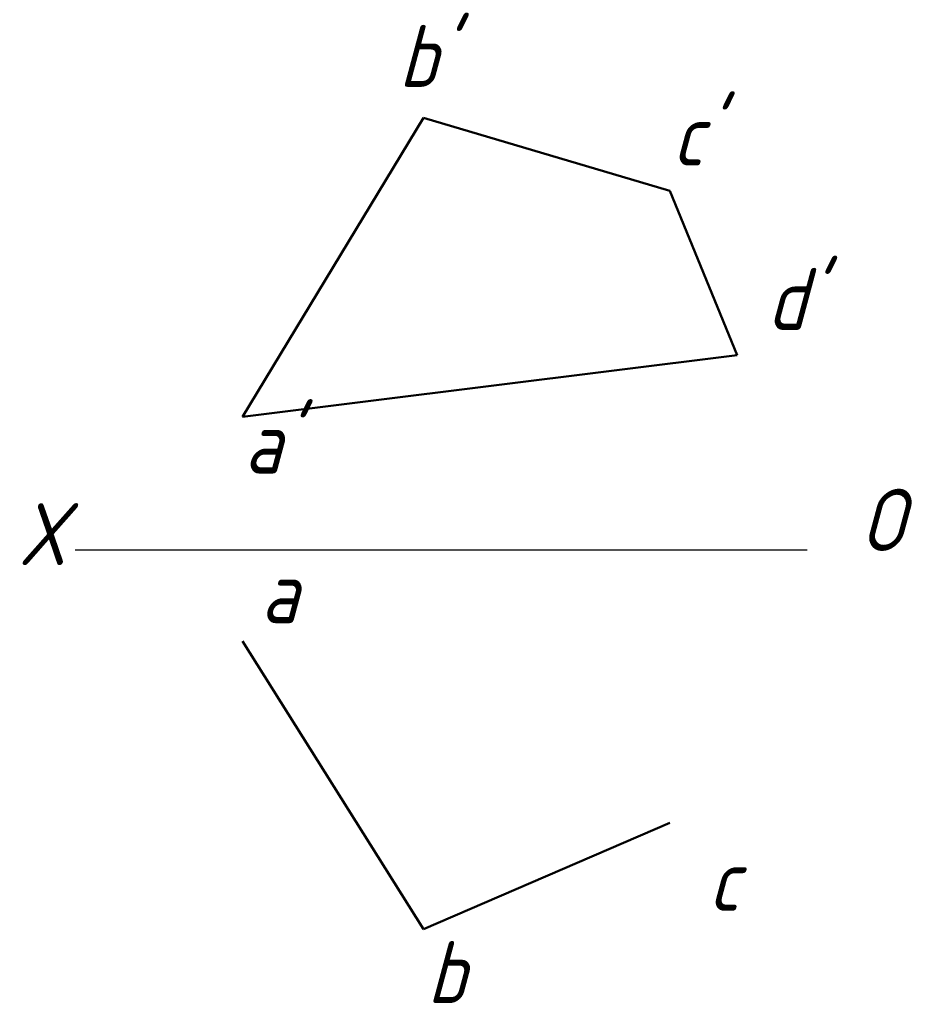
# Model space of a CAD drawing. Header units: millimetres. Extents: x 1103.5 to 1176.5, y 40.6 to 120.6.
import ezdxf

# ---------------------------------------------------------------- set-up
doc = ezdxf.new("R2010")
doc.units = ezdxf.units.MM
doc.header["$LTSCALE"] = 0.5
doc.layers.add('文字层', color=227, linetype='Continuous', lineweight=20)
doc.layers.add('粗实线层', color=7, linetype='Continuous', lineweight=50)
doc.layers.add('细实线层', color=7, linetype='Continuous')
doc.styles.add('工程斜体', font='gbeitc.shx', dxfattribs={"bigfont": 'gbcbig.shx'})

msp = doc.modelspace()

# ---------------------------------------------------------------- linework, layer by layer
at = {"layer": '粗实线层', "color": 7, "ltscale": 0.5}
for p, q in [((1121.642, 88.314), (1136.35, 112.634)), ((1136.35, 112.634), (1156.353, 106.693)), ((1161.824, 93.333), (1156.353, 106.693)), ((1121.642, 88.314), (1161.824, 93.333)), ((1136.35, 46.669), (1121.642, 70.096)), ((1156.353, 55.307), (1136.35, 46.669))]:
    msp.add_line(p, q, dxfattribs=at)
at = {"layer": '细实线层', "color": 7, "ltscale": 0.5}
msp.add_line((1108.031, 77.5), (1167.504, 77.5), dxfattribs=at)

# ---------------------------------------------------------------- texts
at = {"layer": '文字层', "color": 7, "ltscale": 0.5, "char_height": 5.04, "attachment_point": 1, "style": '工程斜体'}
for s, insert, width in [("b'", (1134.31, 120.167), 33.71295), ("c'", (1156.535, 113.778), 33.71295), ("d'", (1164.249, 100.417), 33.71295), ("a'", (1121.754, 88.753), 33.71295), ('O', (1171.764, 82.46), 9.68815), ('X', (1103.414, 81.307), 9.68815), ('a', (1123.101, 76.587), 33.71295), ('c', (1159.463, 53.203), 33.71295), ('b', (1136.629, 45.696), 33.71295)]:
    msp.add_mtext(s, dxfattribs=dict(at, insert=insert, width=width))

doc.saveas('drawing.dxf')
